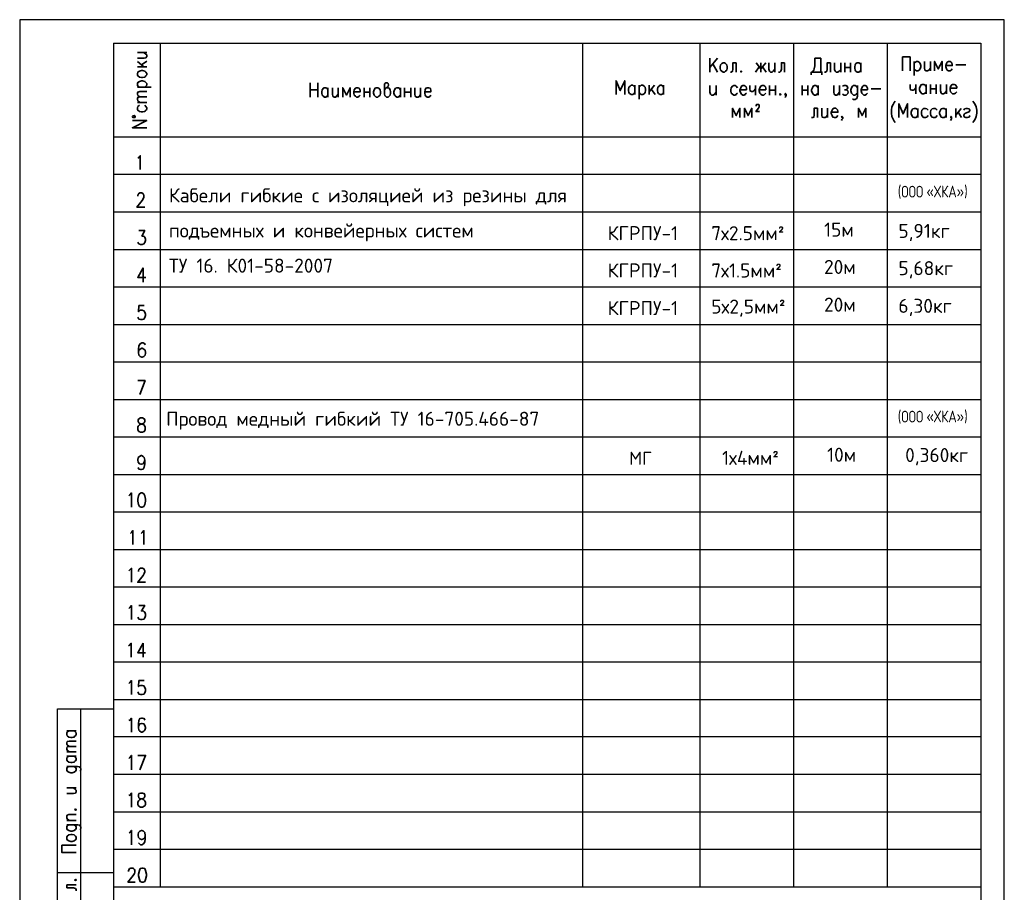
# Model space of a CAD drawing. Header units: millimetres. Extents: x 2 to 211, y 0 to 297.
# Tile 3 of 3: x 2 to 211, y 111 to 297. Entities that reach past the tile are written whole.
import ezdxf

# ---------------------------------------------------------------- set-up
doc = ezdxf.new("R2010")
doc.units = ezdxf.units.MM
doc.layers.add('Cont', color=6, linetype='Continuous')
doc.styles.add('Isocpeur', font='isocpeur.ttf')

msp = doc.modelspace()

# ---------------------------------------------------------------- linework, layer by layer
at = {"color": 7, "linetype": 'Continuous', "lineweight": 25}
for p, q in [((1.51, 296.99), (1.51, 0)), ((1.51, 296.99), (1.51, 0)), ((211.45, 296.99), (1.51, 296.99)), ((211.45, 0), (211.45, 296.99)), ((211.45, 0), (211.45, 296.99)), ((21.53, 264.04), (206.47, 264.04)), ((21.53, 256), (206.47, 256)), ((21.53, 247.96), (206.47, 247.96)), ((21.53, 240), (206.47, 240)), ((21.53, 231.96), (206.47, 231.96)), ((21.53, 224.01), (206.47, 224.01)), ((21.53, 215.97), (206.47, 215.97)), ((21.53, 208.01), (206.47, 208.01)), ((21.53, 199.97), (206.47, 199.97)), ((21.53, 192.02), (206.38, 192.02)), ((21.53, 183.98), (206.38, 183.98)), ((21.53, 176.03), (206.47, 176.03)), ((21.53, 167.99), (206.38, 167.99)), ((21.53, 160.03), (206.38, 160.03)), ((21.53, 151.99), (206.47, 151.99)), ((21.53, 144.04), (206.47, 144.04)), ((21.53, 136), (206.47, 136)), ((21.53, 127.96), (206.47, 127.96)), ((21.53, 120), (206.38, 120))]:
    msp.add_line(p, q, dxfattribs=at)
at = {"color": 7, "linetype": 'Continuous', "lineweight": 35}
for p, q in [((26.6, 290), (28.61, 290)), ((26.6, 288.07), (28, 286.94)), ((27.47, 287.38), (28.61, 288.16)), ((150.27, 288.77), (148.7, 286.76)), ((148.7, 288.77), (148.7, 285.8)), ((154.29, 287.81), (154.29, 285.8)), ((159.54, 287.81), (159.54, 285.8)), ((162.51, 287.81), (162.51, 285.8)), ((164.6, 287.81), (164.6, 285.8)), ((174.39, 287.81), (174.39, 285.8)), ((176.58, 287.81), (176.58, 285.8)), ((177.45, 287.81), (177.45, 285.8)), ((178.68, 287.81), (178.68, 285.8)), ((180.86, 287.81), (180.86, 285.8)), ((192.22, 288.07), (192.22, 285.1)), ((195.72, 288.07), (195.72, 286.06)), ((26.6, 286.94), (28.61, 286.94)), ((150.27, 285.8), (149.31, 287.55)), ((158.4, 285.8), (159.19, 286.94)), ((159.89, 286.94), (160.67, 285.8)), ((177.45, 286.76), (178.68, 286.76)), ((201.14, 287.38), (203.24, 287.38)), ((63.48, 283.53), (63.48, 280.47)), ((65.05, 280.47), (65.05, 283.53)), ((26.6, 282.57), (29.57, 282.57)), ((63.48, 282.04), (65.05, 282.04)), ((67.24, 282.48), (67.24, 280.47)), ((69.42, 282.48), (69.42, 280.47)), ((74.93, 282.48), (74.93, 280.47)), ((74.93, 281.52), (76.15, 281.52)), ((76.15, 282.48), (76.15, 280.47)), ((82.71, 282.48), (82.71, 280.47)), ((83.58, 282.48), (83.58, 280.47)), ((83.58, 281.52), (84.89, 281.52)), ((84.89, 282.48), (84.89, 280.47)), ((86.99, 282.48), (86.99, 280.47)), ((132.7, 283.01), (132.7, 281)), ((133.58, 283.01), (133.58, 280.03)), ((135.76, 283.01), (135.76, 281)), ((136.9, 283.01), (135.76, 281.61)), ((136.2, 282.13), (136.99, 281)), ((138.82, 283.01), (138.82, 281)), ((150.01, 282.92), (150.01, 280.91)), ((158.4, 282.92), (158.4, 280.91)), ((161.37, 282.92), (161.37, 280.91)), ((161.37, 281.96), (162.68, 281.96)), ((162.68, 282.92), (162.68, 280.91)), ((168.36, 282.92), (168.36, 280.91)), ((168.36, 281.96), (169.59, 281.96)), ((169.59, 282.92), (169.59, 280.91)), ((171.77, 282.92), (171.77, 280.91)), ((176.32, 282.92), (176.32, 280.91)), ((183.05, 282.22), (185.14, 282.22)), ((192.57, 283.18), (192.57, 281.17)), ((194.76, 283.18), (194.76, 281.17)), ((195.72, 283.18), (195.72, 281.17)), ((195.72, 282.22), (196.94, 282.22)), ((196.94, 283.18), (196.94, 281.17)), ((199.13, 283.18), (199.13, 281.17)), ((26.6, 279.33), (28.61, 279.33)), ((171.6, 278.11), (171.6, 276.1)), ((173.78, 278.11), (173.78, 276.1)), ((193.01, 278.02), (193.01, 276.1)), ((199.04, 278.02), (199.04, 276.1)), ((201.14, 278.02), (201.14, 276.1)), ((202.28, 278.02), (201.14, 276.63)), ((201.58, 277.24), (202.36, 276.1)), ((27.82, 244.02), (27.82, 240.97)), ((27.82, 163.96), (27.82, 160.99)), ((11.57, 145.26), (13.58, 145.26)), ((11.57, 140.8), (13.58, 140.8)), ((11.57, 139.84), (13.58, 139.84)), ((11.57, 133.11), (13.58, 133.11)), ((11.57, 126.12), (13.58, 126.12)), ((11.57, 112.4), (13.58, 112.4))]:
    msp.add_line(p, q, dxfattribs=at)
for points in [[(26.6, 288.77), (28, 288.77), (28.43, 288.86), (28.61, 289.12), (28.61, 289.47), (28.43, 289.65), (28, 290)], [(154.29, 287.81), (153.59, 287.81), (153.59, 286.41), (153.51, 285.98), (153.24, 285.8), (153.07, 285.8)], [(160.58, 287.81), (159.54, 286.5), (158.57, 287.81)], [(161.28, 287.81), (161.28, 286.41), (161.37, 285.98), (161.63, 285.8), (161.98, 285.8), (162.16, 285.98), (162.51, 286.41)], [(164.6, 287.81), (163.91, 287.81), (163.91, 286.41), (163.82, 285.98), (163.56, 285.8), (163.29, 285.8)], [(170.46, 285.8), (170.81, 286.24), (170.9, 286.5), (171.07, 287.11), (171.07, 288.77), (172.3, 288.77), (172.3, 285.8)], [(174.39, 287.81), (173.69, 287.81), (173.69, 286.33), (173.61, 285.98), (173.35, 285.8), (173.08, 285.8)], [(175.27, 287.81), (175.27, 286.33), (175.36, 285.98), (175.62, 285.8), (175.97, 285.8), (176.23, 285.98), (176.58, 286.33)], [(180.86, 286.24), (180.69, 285.98), (180.42, 285.8), (180.08, 285.8), (179.81, 285.98), (179.73, 286.06), (179.64, 286.24), (179.55, 286.68), (179.55, 286.94), (179.64, 287.38), (179.81, 287.64), (180.08, 287.81), (180.42, 287.81), (180.69, 287.64), (180.86, 287.38)], [(189.78, 286.06), (189.78, 289.04), (191.35, 289.04), (191.35, 286.06)], [(192.22, 287.64), (192.49, 287.9), (192.75, 288.07), (193.01, 288.07), (193.27, 287.9), (193.53, 287.64), (193.62, 287.2), (193.62, 286.94), (193.53, 286.5), (193.27, 286.24), (193.01, 286.06), (192.75, 286.06), (192.49, 286.24), (192.22, 286.5)], [(194.41, 288.07), (194.41, 286.68), (194.5, 286.24), (194.76, 286.06), (195.11, 286.06), (195.37, 286.24), (195.72, 286.68)], [(198.17, 286.06), (198.17, 288.07), (197.38, 286.5), (196.59, 288.07), (196.59, 286.06)], [(198.95, 287.2), (200.35, 287.2), (200.35, 287.46), (200.26, 287.81), (200.09, 287.9), (199.92, 288.07), (199.57, 288.07), (199.3, 287.9), (199.13, 287.64), (198.95, 287.2), (198.95, 286.94), (199.13, 286.5), (199.3, 286.24), (199.57, 286.06), (199.92, 286.06), (200.09, 286.24), (200.35, 286.5)], [(172.56, 285.19), (172.56, 285.8), (170.29, 285.8), (170.29, 285.19)], [(27.04, 282.57), (26.69, 282.83), (26.6, 283.01), (26.6, 283.35), (26.69, 283.62), (27.04, 283.79), (27.47, 283.97), (27.73, 283.97), (28.17, 283.79), (28.43, 283.62), (28.61, 283.35), (28.61, 283.01), (28.43, 282.83), (28.17, 282.57)], [(79.3, 282.04), (79.48, 282.39), (79.74, 282.48), (80.09, 282.74), (80.18, 283.09), (80.09, 283.35), (79.91, 283.53), (79.56, 283.53), (79.39, 283.35), (79.3, 283.18), (79.3, 281.08), (79.39, 280.82), (79.48, 280.65), (79.74, 280.47), (80.09, 280.47), (80.26, 280.65), (80.52, 280.91), (80.61, 281.34), (80.61, 281.61), (80.52, 282.04), (80.26, 282.39), (80.09, 282.48), (79.74, 282.48)], [(130.52, 281), (130.52, 283.97), (129.56, 281.87), (128.68, 283.97), (128.68, 281)], [(27.12, 280.56), (26.69, 280.82), (26.6, 281.08), (26.6, 281.34), (26.69, 281.52), (27.12, 281.69), (28.61, 281.69)], [(67.24, 280.91), (67.07, 280.65), (66.8, 280.47), (66.45, 280.47), (66.28, 280.65), (66.1, 280.82), (66.02, 280.91), (65.93, 281.34), (65.93, 281.61), (66.02, 282.04), (66.28, 282.39), (66.45, 282.48), (66.8, 282.48), (67.07, 282.39), (67.24, 282.04)], [(68.2, 282.48), (68.2, 281.08), (68.29, 280.65), (68.55, 280.47), (68.9, 280.47), (69.08, 280.65), (69.42, 281.08)], [(71.96, 280.47), (71.96, 282.48), (71.17, 280.91), (70.39, 282.48), (70.39, 280.47)], [(72.75, 281.61), (74.14, 281.61), (74.14, 281.96), (73.97, 282.22), (73.88, 282.39), (73.62, 282.48), (73.36, 282.48), (73.1, 282.39), (72.83, 282.04), (72.75, 281.61), (72.75, 281.34), (72.83, 280.91), (73.1, 280.65), (73.36, 280.47), (73.62, 280.47), (73.88, 280.65), (74.14, 280.91)], [(82.71, 280.91), (82.45, 280.65), (82.27, 280.47), (81.92, 280.47), (81.66, 280.65), (81.57, 280.82), (81.4, 280.91), (81.31, 281.34), (81.31, 281.61), (81.4, 282.04), (81.66, 282.39), (81.92, 282.48), (82.27, 282.48), (82.45, 282.39), (82.71, 282.04)], [(85.77, 282.48), (85.77, 281.08), (85.86, 280.65), (86.12, 280.47), (86.47, 280.47), (86.73, 280.65), (86.99, 281.08)], [(87.87, 281.61), (89.18, 281.61), (89.18, 281.96), (89.09, 282.22), (89, 282.39), (88.74, 282.48), (88.39, 282.48), (88.13, 282.39), (87.95, 282.04), (87.87, 281.61), (87.87, 281.34), (87.95, 280.91), (88.13, 280.65), (88.39, 280.47), (88.74, 280.47), (89, 280.65), (89.18, 280.91)], [(132.7, 281.43), (132.44, 281.17), (132.27, 281), (131.92, 281), (131.65, 281.17), (131.57, 281.26), (131.39, 281.43), (131.31, 281.87), (131.31, 282.13), (131.39, 282.57), (131.65, 282.83), (131.92, 283.01), (132.27, 283.01), (132.44, 282.83), (132.7, 282.57)], [(133.58, 282.57), (133.84, 282.83), (134.01, 283.01), (134.36, 283.01), (134.63, 282.83), (134.89, 282.57), (134.98, 282.13), (134.98, 281.87), (134.89, 281.43), (134.63, 281.17), (134.36, 281), (134.01, 281), (133.84, 281.17), (133.58, 281.43)], [(138.82, 281.43), (138.65, 281.17), (138.38, 281), (138.03, 281), (137.86, 281.17), (137.69, 281.26), (137.6, 281.43), (137.51, 281.87), (137.51, 282.13), (137.6, 282.57), (137.86, 282.83), (138.03, 283.01), (138.38, 283.01), (138.65, 282.83), (138.82, 282.57)], [(148.7, 282.92), (148.7, 281.52), (148.79, 281.08), (149.05, 280.91), (149.4, 280.91), (149.66, 281.08), (150.01, 281.52)], [(154.55, 282.48), (154.29, 282.83), (154.12, 282.92), (153.77, 282.92), (153.51, 282.83), (153.24, 282.48), (153.16, 282.04), (153.16, 281.78), (153.24, 281.34), (153.51, 281.08), (153.77, 280.91), (154.12, 280.91), (154.29, 281.08), (154.55, 281.34)], [(155.08, 282.04), (156.48, 282.04), (156.48, 282.39), (156.39, 282.66), (156.21, 282.83), (156.04, 282.92), (155.69, 282.92), (155.43, 282.83), (155.25, 282.48), (155.08, 282.04), (155.08, 281.78), (155.25, 281.34), (155.43, 281.08), (155.69, 280.91), (156.04, 280.91), (156.21, 281.08), (156.48, 281.34)], [(157.18, 282.92), (157.18, 282.22), (157.26, 281.78), (157.53, 281.69), (157.88, 281.69), (158.05, 281.78), (158.4, 282.22)], [(159.19, 282.04), (160.58, 282.04), (160.58, 282.39), (160.5, 282.66), (160.41, 282.83), (160.15, 282.92), (159.8, 282.92), (159.54, 282.83), (159.36, 282.48), (159.19, 282.04), (159.19, 281.78), (159.36, 281.34), (159.54, 281.08), (159.8, 280.91), (160.15, 280.91), (160.41, 281.08), (160.58, 281.34)], [(171.77, 281.34), (171.51, 281.08), (171.33, 280.91), (170.99, 280.91), (170.72, 281.08), (170.64, 281.26), (170.55, 281.34), (170.37, 281.78), (170.37, 282.04), (170.55, 282.48), (170.72, 282.83), (170.99, 282.92), (171.33, 282.92), (171.51, 282.83), (171.77, 282.48)], [(175.09, 282.92), (175.09, 281.52), (175.18, 281.08), (175.44, 280.91), (175.79, 280.91), (175.97, 281.08), (176.32, 281.52)], [(176.93, 282.83), (177.28, 282.92), (177.63, 282.92), (177.98, 282.83), (178.06, 282.48), (177.98, 282.22), (177.72, 282.04), (177.37, 282.04)], [(177.72, 282.04), (177.98, 281.96), (178.06, 281.78), (178.15, 281.52), (178.06, 281.26), (177.98, 281.08), (177.72, 280.91), (177.28, 280.91), (176.93, 281.08)], [(180.16, 282.48), (179.99, 282.66), (179.9, 282.83), (179.64, 282.92), (179.29, 282.92), (179.11, 282.83), (178.85, 282.48), (178.76, 282.04), (178.76, 281.78), (178.85, 281.34), (179.11, 281.08), (179.29, 280.91), (179.64, 280.91), (179.9, 281.08), (180.16, 281.34)], [(180.16, 282.92), (180.16, 280.65), (179.99, 280.21), (179.9, 280.12), (179.64, 279.95), (179.29, 279.95), (179.11, 280.12)], [(180.95, 282.04), (182.26, 282.04), (182.26, 282.39), (182.17, 282.66), (182.09, 282.83), (181.82, 282.92), (181.47, 282.92), (181.3, 282.83), (181.04, 282.48), (180.95, 282.04), (180.95, 281.78), (181.04, 281.34), (181.3, 281.08), (181.47, 280.91), (181.82, 280.91), (182.09, 281.08), (182.26, 281.34)], [(191.35, 283.18), (191.35, 282.48), (191.44, 282.04), (191.7, 281.96), (192.05, 281.96), (192.22, 282.04), (192.57, 282.48)], [(194.76, 281.61), (194.5, 281.34), (194.32, 281.17), (193.97, 281.17), (193.71, 281.34), (193.62, 281.52), (193.53, 281.61), (193.36, 282.04), (193.36, 282.39), (193.53, 282.74), (193.71, 283.09), (193.97, 283.18), (194.32, 283.18), (194.5, 283.09), (194.76, 282.74)], [(197.82, 283.18), (197.82, 281.78), (197.99, 281.34), (198.17, 281.17), (198.52, 281.17), (198.78, 281.34), (199.13, 281.78)], [(199.92, 282.39), (201.31, 282.39), (201.31, 282.66), (201.14, 282.92), (201.05, 283.09), (200.79, 283.18), (200.44, 283.18), (200.26, 283.09), (200, 282.74), (199.92, 282.39), (199.92, 282.04), (200, 281.61), (200.26, 281.34), (200.44, 281.17), (200.79, 281.17), (201.05, 281.34), (201.31, 281.61)], [(27.12, 279.33), (26.69, 279.68), (26.6, 279.95), (26.6, 280.21), (26.69, 280.38), (27.12, 280.56), (28.61, 280.56)], [(164.95, 281.08), (164.78, 280.91), (164.69, 281.08), (164.78, 281.26), (164.95, 281.08), (164.95, 280.82), (164.78, 280.56), (164.69, 280.38)], [(188.2, 279.6), (187.94, 279.33), (187.77, 278.9), (187.5, 278.37), (187.42, 277.67), (187.42, 277.06), (187.5, 276.36), (187.77, 275.75), (187.94, 275.31), (188.2, 275.05)], [(204.72, 279.6), (204.98, 279.33), (205.25, 278.9), (205.42, 278.37), (205.6, 277.67), (205.6, 277.06), (205.42, 276.36), (205.25, 275.75), (204.98, 275.31), (204.72, 275.05)], [(27.04, 278.72), (26.69, 278.46), (26.6, 278.2), (26.6, 277.85), (26.69, 277.67), (27.04, 277.41), (27.47, 277.32), (27.73, 277.32), (28.17, 277.41), (28.43, 277.67), (28.61, 277.85), (28.61, 278.2), (28.43, 278.46), (28.17, 278.72)], [(155.08, 276.1), (155.08, 278.11), (154.29, 276.54), (153.51, 278.11), (153.51, 276.1)], [(157.61, 276.1), (157.61, 278.11), (156.83, 276.54), (156.04, 278.11), (156.04, 276.1)], [(158.57, 278.55), (158.57, 278.64), (158.57, 278.81), (158.66, 278.9), (158.75, 278.9), (159.01, 278.9), (159.1, 278.9), (159.19, 278.81), (159.19, 278.64), (159.19, 278.55), (159.19, 278.37), (159.01, 278.11), (158.49, 277.41), (159.27, 277.41)], [(171.6, 278.11), (170.9, 278.11), (170.9, 276.63), (170.81, 276.19), (170.64, 276.1), (170.37, 276.1)], [(172.56, 278.11), (172.56, 276.63), (172.65, 276.19), (172.91, 276.1), (173.26, 276.1), (173.43, 276.19), (173.78, 276.63)], [(174.57, 277.24), (175.97, 277.24), (175.97, 277.5), (175.88, 277.76), (175.7, 277.94), (175.53, 278.11), (175.18, 278.11), (174.92, 277.94), (174.74, 277.67), (174.57, 277.24), (174.57, 276.97), (174.74, 276.54), (174.92, 276.19), (175.18, 276.1), (175.53, 276.1), (175.7, 276.19), (175.97, 276.54)], [(181.91, 276.1), (181.91, 278.11), (181.12, 276.54), (180.34, 278.11), (180.34, 276.1)], [(190.83, 276.1), (190.83, 279.07), (189.86, 276.89), (188.99, 279.07), (188.99, 276.1)], [(193.01, 276.54), (192.75, 276.19), (192.57, 276.1), (192.22, 276.1), (191.96, 276.19), (191.87, 276.36), (191.7, 276.54), (191.61, 276.89), (191.61, 277.24), (191.7, 277.67), (191.96, 277.94), (192.22, 278.02), (192.57, 278.02), (192.75, 277.94), (193.01, 277.67)], [(195.2, 277.67), (194.93, 277.94), (194.67, 278.02), (194.32, 278.02), (194.15, 277.94), (193.88, 277.67), (193.8, 277.24), (193.8, 276.89), (193.88, 276.54), (194.15, 276.19), (194.32, 276.1), (194.67, 276.1), (194.93, 276.19), (195.2, 276.54)], [(197.12, 277.67), (196.86, 277.94), (196.68, 278.02), (196.33, 278.02), (196.07, 277.94), (195.81, 277.67), (195.72, 277.24), (195.72, 276.89), (195.81, 276.54), (196.07, 276.19), (196.33, 276.1), (196.68, 276.1), (196.86, 276.19), (197.12, 276.54)], [(199.04, 276.54), (198.78, 276.19), (198.6, 276.1), (198.25, 276.1), (197.99, 276.19), (197.9, 276.36), (197.82, 276.54), (197.64, 276.89), (197.64, 277.24), (197.82, 277.67), (197.99, 277.94), (198.25, 278.02), (198.6, 278.02), (198.78, 277.94), (199.04, 277.67)], [(202.8, 277.67), (202.97, 277.94), (203.24, 278.02), (203.59, 278.02), (203.94, 277.94), (204.11, 277.67), (203.94, 277.32), (203.76, 277.24), (203.15, 277.06), (202.97, 276.89), (202.8, 276.63), (202.8, 276.54), (202.97, 276.19), (203.24, 276.1), (203.59, 276.1), (203.94, 276.19), (204.11, 276.54)], [(28.61, 273.92), (25.55, 273.92), (28.61, 275.49), (25.55, 275.49)], [(177.02, 276.19), (176.84, 276.1), (176.75, 276.19), (176.84, 276.36), (177.02, 276.19), (177.02, 275.93), (176.84, 275.66), (176.75, 275.49)], [(200.18, 276.19), (200.09, 276.1), (200, 276.19), (200.09, 276.36), (200.18, 276.19), (200.18, 275.93), (200.09, 275.66), (200, 275.49)], [(26.69, 267.45), (26.86, 267.54), (27.21, 267.97), (27.21, 265)], [(26.69, 259.32), (26.69, 259.41), (26.77, 259.76), (26.86, 259.84), (27.12, 260.02), (27.56, 260.02), (27.82, 259.84), (27.91, 259.76), (28, 259.41), (28, 259.14), (27.91, 258.88), (27.65, 258.45), (26.51, 256.96), (28.17, 256.96)], [(26.95, 251.98), (28.17, 251.98), (27.56, 250.84), (27.82, 250.84), (28.08, 250.75), (28.17, 250.58), (28.35, 250.14), (28.35, 249.88), (28.17, 249.44), (28, 249.18), (27.65, 249.01), (27.3, 249.01), (26.95, 249.18), (26.86, 249.27), (26.69, 249.53)], [(27.82, 244.02), (26.69, 242.01), (28.43, 242.01)], [(28.08, 235.98), (26.95, 235.98), (26.86, 234.67), (26.95, 234.85), (27.3, 235.02), (27.65, 235.02), (28, 234.85), (28.17, 234.58), (28.35, 234.15), (28.35, 233.89), (28.17, 233.45), (28, 233.1), (27.65, 233.01), (27.3, 233.01), (26.95, 233.1), (26.86, 233.27), (26.69, 233.54)], [(28.26, 227.59), (28.17, 227.86), (27.82, 228.03), (27.56, 228.03), (27.21, 227.86), (26.95, 227.42), (26.86, 226.72), (26.86, 226.02), (26.95, 225.41), (27.21, 225.15), (27.56, 224.97), (27.65, 224.97), (28, 225.15), (28.26, 225.41), (28.35, 225.84), (28.35, 226.02), (28.26, 226.46), (28, 226.72), (27.65, 226.89), (27.56, 226.89), (27.21, 226.72), (26.95, 226.46), (26.86, 226.02)], [(27.12, 217.02), (28.26, 219.99), (26.69, 219.99)], [(28.17, 203.03), (28.08, 202.6), (27.82, 202.25), (27.47, 202.16), (27.38, 202.16), (27.04, 202.25), (26.77, 202.6), (26.69, 203.03), (26.69, 203.12), (26.77, 203.56), (27.04, 203.82), (27.38, 203.99), (27.47, 203.99), (27.82, 203.82), (28.08, 203.56), (28.17, 203.03), (28.17, 202.25), (28.08, 201.55), (27.82, 201.11), (27.47, 201.02), (27.3, 201.02), (26.95, 201.11), (26.77, 201.46)], [(24.76, 195.43), (25.02, 195.6), (25.37, 196.04), (25.37, 192.98)], [(25.11, 187.39), (25.37, 187.56), (25.64, 188), (25.64, 185.03)], [(27.38, 187.39), (27.65, 187.56), (28, 188), (28, 185.03)], [(24.76, 179.43), (25.02, 179.61), (25.37, 179.96), (25.37, 176.99)], [(26.86, 179.26), (26.86, 179.43), (26.95, 179.7), (27.04, 179.87), (27.3, 179.96), (27.73, 179.96), (28, 179.87), (28.08, 179.7), (28.17, 179.43), (28.17, 179.17), (28.08, 178.82), (27.82, 178.39), (26.69, 176.99), (28.35, 176.99)], [(24.76, 171.39), (25.02, 171.57), (25.37, 172.01), (25.37, 169.03)], [(26.95, 172.01), (28.17, 172.01), (27.47, 170.87), (27.82, 170.87), (28.08, 170.69), (28.17, 170.61), (28.35, 170.17), (28.35, 169.82), (28.17, 169.38), (28, 169.12), (27.65, 169.03), (27.3, 169.03), (26.95, 169.12), (26.86, 169.3), (26.69, 169.56)], [(24.68, 163.44), (24.94, 163.53), (25.29, 163.96), (25.29, 160.99)], [(27.82, 163.96), (26.69, 161.95), (28.35, 161.95)], [(24.76, 155.4), (25.02, 155.57), (25.37, 156.01), (25.37, 153.04)], [(28.08, 156.01), (26.95, 156.01), (26.86, 154.7), (26.95, 154.87), (27.3, 154.96), (27.65, 154.96), (28, 154.87), (28.17, 154.53), (28.35, 154.18), (28.35, 153.83), (28.17, 153.39), (28, 153.13), (27.65, 153.04), (27.3, 153.04), (26.95, 153.13), (26.86, 153.3), (26.69, 153.56)], [(24.76, 147.45), (25.02, 147.53), (25.37, 147.97), (25.37, 145)], [(28.17, 147.53), (28.08, 147.88), (27.73, 147.97), (27.47, 147.97), (27.12, 147.88), (26.95, 147.45), (26.86, 146.75), (26.86, 145.96), (26.95, 145.44), (27.12, 145.17), (27.47, 145), (27.65, 145), (28, 145.17), (28.17, 145.44), (28.35, 145.87), (28.35, 145.96), (28.17, 146.4), (28, 146.75), (27.65, 146.83), (27.47, 146.83), (27.12, 146.75), (26.95, 146.4), (26.86, 145.96)], [(13.14, 145.26), (13.4, 145), (13.58, 144.82), (13.58, 144.47), (13.4, 144.21), (13.23, 144.12), (13.14, 143.95), (12.7, 143.86), (12.44, 143.86), (12, 143.95), (11.65, 144.21), (11.57, 144.47), (11.57, 144.82), (11.65, 145), (12, 145.26)], [(12.09, 141.94), (11.65, 142.29), (11.57, 142.46), (11.57, 142.73), (11.65, 142.99), (12.09, 143.08), (13.58, 143.08)], [(12.09, 140.8), (11.65, 141.15), (11.57, 141.33), (11.57, 141.59), (11.65, 141.85), (12.09, 141.94), (13.58, 141.94)], [(13.14, 139.84), (13.4, 139.67), (13.58, 139.4), (13.58, 139.06), (13.4, 138.88), (13.23, 138.71), (13.14, 138.62), (12.7, 138.53), (12.44, 138.53), (12, 138.62), (11.65, 138.88), (11.57, 139.06), (11.57, 139.4), (11.65, 139.67), (12, 139.84)], [(24.76, 139.4), (25.02, 139.58), (25.37, 140.02), (25.37, 136.96)], [(27.12, 136.96), (28.35, 140.02), (26.69, 140.02)], [(12, 137.66), (11.83, 137.57), (11.65, 137.48), (11.57, 137.22), (11.57, 136.87), (11.65, 136.7), (12, 136.43), (12.44, 136.35), (12.7, 136.35), (13.14, 136.43), (13.4, 136.7), (13.58, 136.87), (13.58, 137.22), (13.4, 137.48), (13.14, 137.66)], [(11.57, 137.66), (13.84, 137.66), (14.27, 137.57), (14.36, 137.48), (14.54, 137.22), (14.54, 136.87), (14.36, 136.7)], [(11.57, 131.89), (12.96, 131.89), (13.4, 131.98), (13.58, 132.24), (13.58, 132.59), (13.4, 132.76), (12.96, 133.11)], [(24.76, 131.45), (25.02, 131.54), (25.37, 131.98), (25.37, 129)], [(12.09, 126.12), (11.65, 126.47), (11.57, 126.73), (11.57, 127.08), (11.65, 127.26), (12, 127.43), (13.58, 127.43)], [(12, 125.25), (11.83, 125.16), (11.65, 124.98), (11.57, 124.81), (11.57, 124.46), (11.65, 124.2), (12, 124.02), (12.44, 123.85), (12.7, 123.85), (13.14, 124.02), (13.4, 124.2), (13.58, 124.46), (13.58, 124.81), (13.4, 124.98), (13.14, 125.25)], [(11.57, 125.25), (13.84, 125.25), (14.27, 125.16), (14.36, 124.98), (14.54, 124.81), (14.54, 124.46), (14.36, 124.2)], [(24.85, 123.41), (25.02, 123.59), (25.37, 124.02), (25.37, 120.96)], [(28.26, 122.97), (28.17, 122.54), (27.91, 122.27), (27.56, 122.1), (27.47, 122.1), (27.12, 122.27), (26.86, 122.54), (26.77, 122.97), (26.77, 123.15), (26.86, 123.59), (27.12, 123.85), (27.47, 124.02), (27.56, 124.02), (27.91, 123.85), (28.17, 123.59), (28.26, 122.97), (28.26, 122.27), (28.17, 121.57), (27.91, 121.14), (27.56, 120.96), (27.3, 120.96), (27.04, 121.14), (26.86, 121.4)], [(13.58, 119.3), (10.52, 119.3), (10.52, 120.88), (13.58, 120.88)], [(24.68, 115.28), (24.68, 115.46), (24.85, 115.72), (24.94, 115.89), (25.2, 115.98), (25.64, 115.98), (25.81, 115.89), (25.99, 115.72), (26.07, 115.46), (26.07, 115.11), (25.99, 114.85), (25.72, 114.41), (24.59, 113.01), (26.16, 113.01)], [(11.57, 112.4), (11.57, 111.79), (12.96, 111.79), (13.4, 111.61), (13.58, 111.44), (13.58, 111.17)]]:
    msp.add_lwpolyline(points, dxfattribs=at)
for points in [[(151.49, 287.81), (151.76, 287.81), (152.02, 287.64), (152.28, 287.38), (152.37, 286.94), (152.37, 286.68), (152.28, 286.24), (152.02, 285.98), (151.76, 285.8), (151.49, 285.8), (151.23, 285.98), (150.97, 286.24), (150.88, 286.68), (150.88, 286.94), (150.97, 287.38), (151.23, 287.64)], [(26.6, 285.19), (26.6, 285.54), (26.69, 285.8), (27.04, 285.98), (27.47, 286.15), (27.73, 286.15), (28.17, 285.98), (28.43, 285.8), (28.61, 285.54), (28.61, 285.19), (28.43, 285.02), (28.17, 284.75), (27.73, 284.67), (27.47, 284.67), (27.04, 284.75), (26.69, 285.02)], [(155.34, 286.06), (155.25, 285.98), (155.34, 285.8), (155.43, 285.98)], [(77.55, 282.48), (77.9, 282.48), (78.08, 282.39), (78.34, 282.04), (78.43, 281.61), (78.43, 281.34), (78.34, 280.91), (78.08, 280.65), (77.9, 280.47), (77.55, 280.47), (77.29, 280.65), (77.12, 280.91), (76.94, 281.34), (76.94, 281.61), (77.12, 282.04), (77.29, 282.39)], [(163.64, 281.26), (163.56, 281.08), (163.64, 280.91), (163.82, 281.08)], [(25.9, 276.54), (25.64, 276.45), (25.55, 276.28), (25.64, 276.1), (25.9, 276.1), (26.07, 276.1), (26.16, 276.28), (26.07, 276.45)], [(27.3, 212.04), (26.95, 211.86), (26.77, 211.6), (26.77, 211.25), (26.95, 210.99), (27.12, 210.81), (27.65, 210.72), (28, 210.55), (28.17, 210.29), (28.26, 210.03), (28.26, 209.59), (28.17, 209.33), (28.08, 209.15), (27.73, 208.98), (27.3, 208.98), (26.95, 209.15), (26.77, 209.33), (26.69, 209.59), (26.69, 210.03), (26.77, 210.29), (27.04, 210.55), (27.38, 210.72), (27.82, 210.81), (28.08, 210.99), (28.17, 211.25), (28.17, 211.6), (28.08, 211.86), (27.73, 212.04)], [(27.38, 196.04), (27.04, 195.87), (26.86, 195.43), (26.69, 194.73), (26.69, 194.29), (26.86, 193.59), (27.04, 193.16), (27.38, 192.98), (27.65, 192.98), (28, 193.16), (28.17, 193.59), (28.35, 194.29), (28.35, 194.73), (28.17, 195.43), (28, 195.87), (27.65, 196.04)], [(27.3, 131.98), (26.95, 131.89), (26.86, 131.54), (26.86, 131.28), (26.95, 131.01), (27.12, 130.84), (27.65, 130.75), (28, 130.58), (28.17, 130.32), (28.35, 129.97), (28.35, 129.53), (28.17, 129.27), (28.08, 129.18), (27.73, 129), (27.3, 129), (26.95, 129.18), (26.86, 129.27), (26.69, 129.53), (26.69, 129.97), (26.86, 130.32), (27.04, 130.58), (27.38, 130.75), (27.82, 130.84), (28.08, 131.01), (28.17, 131.28), (28.17, 131.54), (28.08, 131.89), (27.73, 131.98)], [(13.23, 128.48), (13.4, 128.3), (13.58, 128.48), (13.4, 128.57)], [(11.57, 122.27), (11.57, 122.62), (11.65, 122.8), (12, 123.06), (12.44, 123.15), (12.7, 123.15), (13.14, 123.06), (13.4, 122.8), (13.58, 122.62), (13.58, 122.27), (13.4, 122.01), (13.14, 121.84), (12.7, 121.66), (12.44, 121.66), (12, 121.84), (11.65, 122.01)], [(27.56, 115.98), (27.21, 115.89), (27.04, 115.46), (26.86, 114.67), (26.86, 114.32), (27.04, 113.53), (27.21, 113.1), (27.56, 113.01), (27.82, 113.01), (28.17, 113.1), (28.35, 113.53), (28.52, 114.32), (28.52, 114.67), (28.35, 115.46), (28.17, 115.89), (27.82, 115.98)], [(13.23, 113.45), (13.4, 113.36), (13.58, 113.45), (13.4, 113.62)]]:
    msp.add_lwpolyline(points, close=True, dxfattribs=at)
at = {"layer": 'Cont', "color": 7}
for p, q in [((21.53, 292.01), (21.53, 4.98)), ((21.53, 292.01), (206.47, 292.01)), ((31.49, 292.01), (31.49, 111.96)), ((121.52, 292.01), (121.52, 111.96)), ((146.51, 292.01), (146.51, 111.96)), ((166.53, 292.01), (166.53, 111.96)), ((186.46, 292.01), (186.46, 111.96)), ((206.47, 292.01), (206.47, 4.98)), ((21.53, 271.99), (206.38, 271.99)), ((9.55, 4.98), (9.55, 149.98)), ((9.55, 149.98), (21.53, 149.98)), ((14.54, 4.98), (14.54, 149.98)), ((9.55, 115.02), (21.53, 115.02)), ((21.53, 111.96), (206.47, 111.96))]:
    msp.add_line(p, q, dxfattribs=at)

# ---------------------------------------------------------------- texts
at = {"color": 7, "linetype": 'Continuous', "lineweight": 25, "style": 'Isocpeur', "width": 0.8}
for s, p in [('(ООО  ', (188.74, 259.05)), ('«ХКА»)', (194.85, 259.08)), ('(ООО  ', (188.74, 211.06)), ('«ХКА»)', (194.85, 211.1))]:
    msp.add_text(s, height=2.5, dxfattribs=at).set_placement(p)
at = {"color": 7, "linetype": 'Continuous', "lineweight": 25, "style": 'Isocpeur'}
for s, p in [('15м', (173.02, 250.7)), ('5,91кг', (188.87, 250.43)), ('20м', (173.02, 242.74)), ('5,68кг', (188.87, 242.48)), ('20м', (173.02, 234.7)), ('6,30кг', (188.87, 234.44)), ('10м', (173.66, 202.68)), ('0,360кг', (190.31, 202.61))]:
    msp.add_text(s, height=3, dxfattribs=at).set_placement(p)
at = {"color": 7, "lineweight": 25, "width": 98.4603, "attachment_point": 5, "style": 'Isocpeur'}
for s, insert, char_height in [('\\pxsm1.5,ql;Кабели гибкие с изоляцией из резины для подъемных и конвейерных систем \\PТУ 16. К01-58-2007', (82.55, 252.01), 3), ('\\pxsm1.5,ql;КГРПУ-1 ', (176.11, 251.44), 3), ('\\pxsm1.5,ql;КГРПУ-1 ', (176.11, 243.49), 3), ('\\pxsm1.5,ql;КГРПУ-1 ', (176.11, 235.45), 3), ('\\pxsm1.6,ql;Провод медный гибкий ТУ 16-705.466-87', (81.97, 211.44), 3), ('\\pxsm1.5,ql;МГ', (180.69, 203.42), 2.8)]:
    msp.add_mtext(s, dxfattribs=dict(at, insert=insert, char_height=char_height))
at = {"color": 7, "linetype": 'Continuous', "lineweight": 25, "char_height": 3, "width": 98.4603, "attachment_point": 5, "style": 'Isocpeur'}
for s, insert in [('\\pxsm1.5,ql;7х2.5мм² ', (198.2, 251.44)), ('\\pxsm1.5,ql;7х1.5мм² ', (198.2, 243.48)), ('\\pxsm1.5,ql;5х2,5мм² ', (198.2, 235.44)), ('\\pxsm1.5,ql;1х4мм² ', (200.49, 203.51))]:
    msp.add_mtext(s, dxfattribs=dict(at, insert=insert))

doc.saveas('drawing.dxf')
